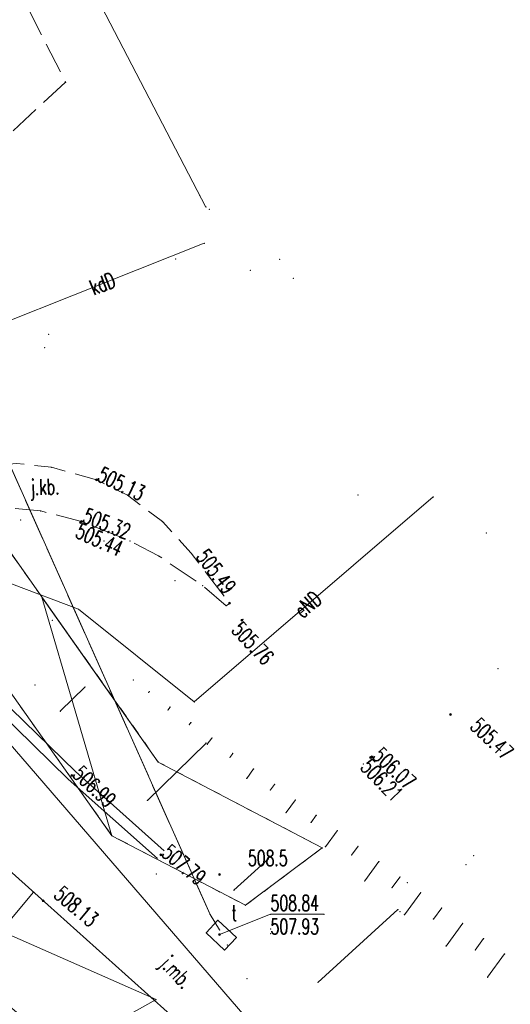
# Model space of a CAD drawing. Header units: metres. Extents: x 7422311 to 7422914, y 5495352 to 5495886.
# Tile 20 of 22: x 7422454 to 7422478, y 5495808 to 5495855. Entities that reach past the tile are written whole.
import ezdxf
from ezdxf.enums import TextEntityAlignment as Align

# ---------------------------------------------------------------- set-up
doc = ezdxf.new("R2010")
doc.units = ezdxf.units.M
for name, pattern in [('L_0_03', [1, 0.5, -0.5]), ('L_0_06', [2, 1.5, -0.5]), ('L_2_50', [2.5, 2, -0.5])]:
    doc.linetypes.add(name, pattern=pattern)
doc.layers.get('0').update_dxf_attribs({"linetype": 'CONTINUOUS', "lineweight": 18})
for name, color, linetype, lineweight in [('EGB_DzialkaEwidencyjna', 7, 'CONTINUOUS', 18), ('EGB_KonturUzytkuGruntowego', 96, 'CONTINUOUS', 18), ('GES_PrzewodElektroenergetyczny', 1, 'CONTINUOUS', 18), ('GES_PrzewodKanalizacyjny', 36, 'CONTINUOUS', 18), ('GES_PrzewodTelekomunikacyjny_P', 7, 'CONTINUOUS', 18), ('GES_PrzewodWodociagowy', 5, 'CONTINUOUS', 18), ('GES_Rzedna', 7, 'CONTINUOUS', 18), ('GES_UrzadzeniaSiecTelekomunika', 7, 'CONTINUOUS', 18), ('GES_UrzadzeniaTowarzyszczaceL1', 7, 'CONTINUOUS', 18), ('KR_ObiektKarto', 7, 'CONTINUOUS', 18), ('OT_Komunikacja', 7, 'CONTINUOUS', 18), ('OT_Rzedna', 7, 'CONTINUOUS', 18), ('OT_Skarpa', 7, 'CONTINUOUS', 18)]:
    doc.layers.add(name, color=color, linetype=linetype, lineweight=lineweight)
doc.styles.get("Standard").update_dxf_attribs({"font": 'simplex.shx'})

# ---------------------------------------------------------------- blocks, each defined once
blk = doc.blocks.new('L_0_02_1')
at = {"color": 0}
blk.add_point((0, 0), dxfattribs=at)
blk = doc.blocks.new('L_0_02_2')
at = {"color": 0}
blk.add_point((0, 0), dxfattribs=at)
blk = doc.blocks.new('SUPS01_07')
at = {"linetype": 'Continuous', "lineweight": 13}
blk.add_hatch(color=0, dxfattribs=at).paths.add_polyline_path([(0, -0.091, 1), (0, 0.091, 1)])
at = {"color": 0, "linetype": 'Continuous', "lineweight": 13}
blk.add_circle((0, 0), 0.0906, dxfattribs=at)
blk = doc.blocks.new('OTRN')
at = {"linetype": 'Continuous', "lineweight": 13}
blk.add_hatch(color=0, dxfattribs=at).paths.add_polyline_path([(0, -0.091, 1), (0, 0.091, 1)])
at = {"color": 0, "linetype": 'Continuous', "lineweight": 13}
blk.add_circle((0, 0), 0.0906, dxfattribs=at)
blk = doc.blocks.new('OTRS')
at = {"linetype": 'Continuous', "lineweight": 13}
blk.add_hatch(color=0, dxfattribs=at).paths.add_polyline_path([(0, -0.091, 1), (0, 0.091, 1)])
at = {"color": 0, "linetype": 'Continuous', "lineweight": 13}
blk.add_circle((0, 0), 0.0906, dxfattribs=at)

msp = doc.modelspace()

# ---------------------------------------------------------------- linework, layer by layer
for p in [(7422456.474, 5495852.397), (7422456.474, 5495852.397), (7422456.474, 5495852.397), (7422456.474, 5495852.397), (7422462.925, 5495846.967), (7422463.221, 5495846.398), (7422463.387, 5495846.279), (7422463.144, 5495844.657), (7422463.144, 5495844.657), (7422461.764, 5495843.897), (7422461.764, 5495843.897), (7422466.775, 5495843.88), (7422465.354, 5495843.357), (7422467.427, 5495842.961), (7422467.427, 5495842.961), (7422455.654, 5495840.267), (7422455.654, 5495840.267), (7422455.654, 5495840.267), (7422455.654, 5495840.267), (7422455.654, 5495840.267), (7422455.654, 5495840.267), (7422455.654, 5495840.267), (7422455.654, 5495840.267), (7422455.464, 5495839.637), (7422455.794, 5495833.877), (7422455.794, 5495833.877), (7422455.794, 5495833.877), (7422455.794, 5495833.877), (7422457.954, 5495833.277), (7422457.954, 5495833.277), (7422457.954, 5495833.277), (7422457.954, 5495833.277), (7422459.444, 5495832.537), (7422459.444, 5495832.537), (7422459.444, 5495832.537), (7422459.444, 5495832.537), (7422470.544, 5495832.537), (7422470.544, 5495832.537), (7422474.163, 5495832.451), (7422474.163, 5495832.451), (7422455.274, 5495831.777), (7422455.274, 5495831.777), (7422455.274, 5495831.777), (7422455.274, 5495831.777), (7422454.314, 5495831.337), (7422454.314, 5495831.337), (7422457.244, 5495831.267), (7422457.244, 5495831.267), (7422457.244, 5495831.267), (7422457.244, 5495831.267), (7422461.134, 5495831.267), (7422461.134, 5495831.267), (7422461.134, 5495831.267), (7422461.134, 5495831.267), (7422476.721, 5495830.716), (7422476.721, 5495830.716), (7422458.314, 5495830.327), (7422458.314, 5495830.327), (7422459.564, 5495830.337), (7422459.564, 5495830.337), (7422459.564, 5495830.337), (7422459.564, 5495830.337), (7422460.944, 5495829.617), (7422460.944, 5495829.617), (7422460.944, 5495829.617), (7422460.944, 5495829.617), (7422462.514, 5495829.747), (7422462.514, 5495829.747), (7422462.514, 5495829.747), (7422462.514, 5495829.747), (7422461.744, 5495828.417), (7422461.744, 5495828.417), (7422463.064, 5495828.187), (7422463.064, 5495828.187), (7422463.064, 5495828.187), (7422463.064, 5495828.187), (7422455.337, 5495827.632), (7422464.204, 5495827.217), (7422464.204, 5495827.217), (7422464.204, 5495827.217), (7422464.204, 5495827.217), (7422464.204, 5495827.217), (7422464.204, 5495827.217), (7422464.364, 5495827.337), (7422464.364, 5495827.337), (7422464.364, 5495827.337), (7422464.364, 5495827.337), (7422457.101, 5495827.047), (7422457.101, 5495827.047), (7422455.834, 5495826.517), (7422455.834, 5495826.517), (7422455.834, 5495826.517), (7422455.834, 5495826.517), (7422465.004, 5495826.557), (7422465.004, 5495826.557), (7422465.004, 5495826.557), (7422465.004, 5495826.557), (7422464.754, 5495825.907), (7422464.754, 5495825.907), (7422477.274, 5495824.187), (7422454.994, 5495823.397), (7422454.994, 5495823.397), (7422459.734, 5495823.647), (7422459.734, 5495823.647), (7422459.734, 5495823.647), (7422459.734, 5495823.647), (7422459.734, 5495823.647), (7422459.734, 5495823.647), (7422457.412, 5495823.311), (7422460.474, 5495823.054), (7422460.496, 5495823.084), (7422462.664, 5495822.593), (7422462.664, 5495822.593), (7422456.217, 5495822.145), (7422461.398, 5495822.202), (7422461.501, 5495822.341), (7422462.425, 5495821.489), (7422462.506, 5495821.597), (7422463.234, 5495820.609), (7422463.292, 5495820.558), (7422463.51, 5495820.854), (7422464.515, 5495820.11), (7422460.934, 5495819.697), (7422460.934, 5495819.697), (7422460.934, 5495819.697), (7422460.934, 5495819.697), (7422460.934, 5495819.697), (7422460.934, 5495819.697), (7422460.934, 5495819.697), (7422460.934, 5495819.697), (7422460.934, 5495819.697), (7422460.934, 5495819.697), (7422464.377, 5495819.923), (7422470.804, 5495819.607), (7422470.804, 5495819.607), (7422471.204, 5495819.947), (7422471.204, 5495819.947), (7422471.204, 5495819.947), (7422471.204, 5495819.947), (7422465.52, 5495819.367), (7422456.774, 5495819.057), (7422456.774, 5495819.057), (7422465.185, 5495818.914), (7422466.525, 5495818.624), (7422466.329, 5495818.358), (7422460.407, 5495817.851), (7422467.53, 5495817.88), (7422467.079, 5495817.27), (7422468.28, 5495816.792), (7422468.535, 5495817.137), (7422469.54, 5495816.393), (7422458.704, 5495816.157), (7422458.704, 5495816.157), (7422458.704, 5495816.157), (7422458.704, 5495816.157), (7422458.704, 5495816.157), (7422458.704, 5495816.157), (7422458.704, 5495816.157), (7422458.704, 5495816.157), (7422458.704, 5495816.157), (7422458.704, 5495816.157), (7422458.704, 5495816.157), (7422468.824, 5495815.567), (7422468.824, 5495815.567), (7422468.824, 5495815.567), (7422468.824, 5495815.567), (7422468.824, 5495815.567), (7422468.824, 5495815.567), (7422468.824, 5495815.567), (7422468.824, 5495815.567), (7422468.824, 5495815.567), (7422468.824, 5495815.567), (7422468.824, 5495815.567), (7422468.824, 5495815.567), (7422468.972, 5495815.626), (7422470.545, 5495815.65), (7422461.054, 5495815.237), (7422461.054, 5495815.237), (7422466.234, 5495815.046), (7422470.232, 5495815.227), (7422471.55, 5495814.907), (7422476.104, 5495815.197), (7422476.104, 5495815.197), (7422476.104, 5495815.197), (7422476.104, 5495815.197), (7422475.744, 5495814.757), (7422475.744, 5495814.757), (7422460.834, 5495814.314), (7422460.834, 5495814.314), (7422463.884, 5495814.287), (7422463.884, 5495814.287), (7422470.866, 5495813.982), (7422472.555, 5495814.163), (7422472.914, 5495813.897), (7422472.914, 5495813.897), (7422454.93, 5495813.447), (7422464.572, 5495813.532), (7422472.184, 5495813.662), (7422473.562, 5495813.423), (7422465.124, 5495812.807), (7422465.124, 5495812.807), (7422465.124, 5495812.807), (7422465.124, 5495812.807), (7422465.124, 5495812.807), (7422465.124, 5495812.807), (7422465.124, 5495812.807), (7422465.124, 5495812.807), (7422465.124, 5495812.807), (7422465.124, 5495812.807), (7422472.459, 5495812.599), (7422472.564, 5495812.507), (7422472.564, 5495812.507), (7422472.564, 5495812.507), (7422472.564, 5495812.507), (7422472.564, 5495812.507), (7422472.564, 5495812.507), (7422474.57, 5495812.684), (7422463.428, 5495812.366), (7422463.428, 5495812.366), (7422463.428, 5495812.366), (7422463.428, 5495812.366), (7422463.794, 5495812.087), (7422463.794, 5495812.087), (7422466.333, 5495812.375), (7422468.911, 5495812.375), (7422472.775, 5495812.349), (7422474.173, 5495812.142), (7422463.88, 5495811.622), (7422463.88, 5495811.622), (7422466.333, 5495811.663), (7422475.578, 5495811.945), (7422463.244, 5495811.487), (7422463.244, 5495811.487), (7422463.874, 5495811.397), (7422463.874, 5495811.397), (7422463.874, 5495811.397), (7422463.874, 5495811.397), (7422464.694, 5495811.257), (7422464.694, 5495811.257), (7422466.333, 5495811.438), (7422476.586, 5495811.206), (7422464.124, 5495810.657), (7422464.124, 5495810.657), (7422464.254, 5495810.897), (7422464.254, 5495810.897), (7422464.254, 5495810.897), (7422464.254, 5495810.897), (7422474.775, 5495810.849), (7422476.181, 5495810.653), (7422477.594, 5495810.467), (7422465.204, 5495809.277), (7422465.204, 5495809.277), (7422476.776, 5495809.35), (7422468.612, 5495809.096), (7422460.83, 5495808.272), (7422460.83, 5495808.272), (7422460.83, 5495808.272), (7422460.83, 5495808.272), (7422460.83, 5495808.272), (7422460.83, 5495808.272)]:
    msp.add_point(p)
at = {"layer": 'EGB_DzialkaEwidencyjna', "linetype": 'CONTINUOUS', "lineweight": 18}
for p, q in [((7422456.577, 5495859.179), (7422463.221, 5495846.398)), ((7422447.314, 5495839.007), (7422460.934, 5495819.697)), ((7422458.704, 5495816.157), (7422443.664, 5495837.367)), ((7422455.337, 5495827.632), (7422460.934, 5495819.697)), ((7422458.704, 5495816.157), (7422455.337, 5495827.632)), ((7422460.934, 5495819.697), (7422468.824, 5495815.567)), ((7422460.934, 5495819.697), (7422468.824, 5495815.567)), ((7422465.124, 5495812.807), (7422458.704, 5495816.157)), ((7422465.124, 5495812.807), (7422458.704, 5495816.157)), ((7422468.824, 5495815.567), (7422465.124, 5495812.807)), ((7422468.824, 5495815.567), (7422465.124, 5495812.807))]:
    msp.add_line(p, q, dxfattribs=at)
at = {"layer": 'EGB_KonturUzytkuGruntowego', "color": 96, "linetype": 'L_0_03', "lineweight": 18, "flags": 128}
msp.add_lwpolyline([(7422468.824, 5495815.567), (7422465.124, 5495812.807), (7422458.704, 5495816.157), (7422443.664, 5495837.367), (7422437.514, 5495851.047), (7422436.274, 5495854.847), (7422440.394, 5495855.137), (7422447.314, 5495839.007), (7422460.934, 5495819.697)], close=True, dxfattribs=at)
at = {"layer": 'GES_PrzewodElektroenergetyczny', "color": 1, "linetype": 'Continuous', "lineweight": 18, "flags": 128}
msp.add_lwpolyline([(7422474.163, 5495832.451), (7422462.664, 5495822.593), (7422457.101, 5495827.047), (7422450.637, 5495829.491), (7422449.142, 5495828.993)], dxfattribs=at)
at = {"layer": 'GES_PrzewodKanalizacyjny', "color": 36, "linetype": 'Continuous', "lineweight": 18, "flags": 128}
msp.add_lwpolyline([(7422463.144, 5495844.657), (7422447.174, 5495838.307), (7422396.35, 5495819.815), (7422376.694, 5495812.343), (7422340.908, 5495798.066), (7422317.474, 5495814.337)], dxfattribs=at)
at = {"layer": 'GES_PrzewodTelekomunikacyjny_P', "color": 30, "linetype": 'L_2_50', "lineweight": 18, "flags": 128}
msp.add_lwpolyline([(7422436.477, 5495876.098), (7422436.573, 5495875.771), (7422436.862, 5495874.814), (7422437.158, 5495873.858), (7422437.459, 5495872.905), (7422437.766, 5495871.953), (7422438.078, 5495871.003), (7422438.397, 5495870.055), (7422438.721, 5495869.11), (7422439.052, 5495868.166), (7422439.388, 5495867.224), (7422439.73, 5495866.284), (7422440.077, 5495865.346), (7422440.431, 5495864.411), (7422440.79, 5495863.478), (7422441.155, 5495862.547), (7422441.525, 5495861.618), (7422441.901, 5495860.691), (7422442.092, 5495860.229), (7422443.426, 5495857.236), (7422443.573, 5495856.376), (7422444.114, 5495855.681), (7422463.428, 5495812.366)], dxfattribs=at)
at = {"layer": 'GES_PrzewodWodociagowy', "color": 5, "linetype": 'Continuous', "lineweight": 18, "flags": 128}
for points in [[(7422466.599, 5495805.728), (7422427.716, 5495850.784)], [(7422397.51, 5495838.569), (7422406.401, 5495832.277), (7422460.83, 5495808.272)], [(7422460.83, 5495808.272), (7422432.411, 5495792.389), (7422433.434, 5495786.957)]]:
    msp.add_lwpolyline(points, dxfattribs=at)
at = {"layer": 'GES_Rzedna', "color": 7, "linetype": 'Continuous', "lineweight": 13, "flags": 128}
msp.add_lwpolyline([(7422468.911, 5495812.375), (7422466.333, 5495812.375), (7422463.874, 5495811.397)], dxfattribs=at)
at = {"layer": 'GES_Rzedna', "color": 30}
msp.add_point((7422463.874, 5495811.397), dxfattribs=at)
at = {"layer": 'GES_UrzadzeniaSiecTelekomunika', "color": 30, "linetype": 'Continuous', "lineweight": 18, "flags": 128}
msp.add_lwpolyline([(7422464.124, 5495810.657), (7422463.244, 5495811.487), (7422463.794, 5495812.087), (7422464.694, 5495811.257)], close=True, dxfattribs=at)
at = {"layer": 'GES_UrzadzeniaTowarzyszczaceL1', "color": 7, "linetype": 'Continuous', "lineweight": 18, "flags": 128}
msp.add_lwpolyline([(7422438.033, 5495875.47), (7422438.746, 5495868.201), (7422439.289, 5495867.497), (7422439.588, 5495866.702), (7422442.092, 5495860.229), (7422443.426, 5495857.236), (7422463.428, 5495812.366), (7422463.88, 5495811.622)], dxfattribs=at)
at = {"layer": 'KR_ObiektKarto', "linetype": 'Continuous', "lineweight": 18, "flags": 128}
for points in [[(7422456.217, 5495822.145), (7422457.412, 5495823.311)], [(7422460.496, 5495823.084), (7422460.474, 5495823.054)], [(7422461.501, 5495822.341), (7422461.398, 5495822.202)], [(7422462.506, 5495821.597), (7422462.425, 5495821.489)], [(7422460.407, 5495817.851), (7422463.234, 5495820.609)], [(7422463.51, 5495820.854), (7422463.292, 5495820.558)], [(7422464.515, 5495820.11), (7422464.377, 5495819.923)], [(7422465.52, 5495819.367), (7422465.185, 5495818.914)], [(7422466.525, 5495818.624), (7422466.329, 5495818.358)], [(7422467.53, 5495817.88), (7422467.079, 5495817.27)], [(7422468.535, 5495817.137), (7422468.28, 5495816.792)], [(7422469.54, 5495816.393), (7422468.972, 5495815.626)], [(7422470.545, 5495815.65), (7422470.232, 5495815.227)], [(7422464.572, 5495813.532), (7422466.234, 5495815.046)], [(7422471.55, 5495814.907), (7422470.866, 5495813.982)], [(7422472.555, 5495814.163), (7422472.184, 5495813.662)], [(7422451.75, 5495809.652), (7422454.93, 5495813.447)], [(7422473.562, 5495813.423), (7422472.775, 5495812.349)], [(7422468.612, 5495809.096), (7422472.459, 5495812.599)], [(7422474.57, 5495812.684), (7422474.173, 5495812.142)], [(7422475.578, 5495811.945), (7422474.775, 5495810.849)], [(7422476.586, 5495811.206), (7422476.181, 5495810.653)], [(7422477.594, 5495810.467), (7422476.776, 5495809.35)]]:
    msp.add_lwpolyline(points, dxfattribs=at)
at = {"layer": 'OT_Komunikacja', "linetype": 'CONTINUOUS', "lineweight": 18}
for p, q in [((7422456.945, 5495819.24), (7422450.778, 5495825.258)), ((7422456.604, 5495818.874), (7422450.35, 5495824.977)), ((7422461.221, 5495815.424), (7422456.945, 5495819.24)), ((7422460.888, 5495815.051), (7422456.604, 5495818.874))]:
    msp.add_line(p, q, dxfattribs=at)
at = {"layer": 'OT_Komunikacja', "color": 7, "linetype": 'L_0_06', "lineweight": 18, "flags": 128}
msp.add_lwpolyline([(7422433.214, 5495826.447), (7422429.134, 5495832.847), (7422432.344, 5495833.817, 0.075137), (7422438.768, 5495838.036, 0.075137), (7422443.658, 5495843.966, 0.117876), (7422445.879, 5495850.558, 0.117875), (7422444.878, 5495857.442), (7422441.833, 5495864.275), (7422438.49, 5495874.248), (7422447.854, 5495869.357), (7422449.827, 5495866.426), (7422450.792, 5495863.56), (7422456.474, 5495852.397), (7422449.674, 5495846.137), (7422449.124, 5495845.357), (7422447.614, 5495842.727), (7422446.524, 5495841.037), (7422445.104, 5495838.997), (7422443.104, 5495836.687), (7422442.894, 5495836.317), (7422442.904, 5495835.857), (7422443.224, 5495835.547), (7422443.654, 5495835.437), (7422446.594, 5495828.627)], format="xyb", close=True, dxfattribs=at)
msp.add_lwpolyline([(7422447.564, 5495826.087), (7422447.164, 5495826.657), (7422446.594, 5495828.627), (7422446.684, 5495829.677), (7422447.024, 5495830.707), (7422447.604, 5495831.617), (7422448.814, 5495832.717), (7422450.294, 5495833.417), (7422451.934, 5495833.867), (7422454.114, 5495834.067), (7422455.794, 5495833.877), (7422457.954, 5495833.277), (7422459.444, 5495832.537), (7422461.134, 5495831.267), (7422462.514, 5495829.747), (7422464.364, 5495827.337), (7422464.204, 5495827.217), (7422463.064, 5495828.187), (7422460.944, 5495829.617), (7422459.564, 5495830.337), (7422457.244, 5495831.267), (7422455.274, 5495831.777), (7422453.724, 5495831.937), (7422451.704, 5495831.867), (7422450.734, 5495831.617), (7422450.204, 5495831.357), (7422449.394, 5495830.777), (7422448.614, 5495830.027), (7422447.984, 5495829.187), (7422447.604, 5495828.227), (7422447.614, 5495827.277), (7422447.724, 5495826.587), (7422447.864, 5495826.107)], close=True, dxfattribs=at)
at = {"layer": 'OT_Rzedna'}
for p in [(7422457.954, 5495833.277), (7422457.194, 5495831.217), (7422457.244, 5495831.267), (7422464.364, 5495827.337), (7422464.954, 5495826.517), (7422474.995, 5495821.988), (7422471.144, 5495819.917), (7422471.204, 5495819.947), (7422456.774, 5495819.057), (7422461.054, 5495815.237), (7422463.884, 5495814.287), (7422455.397, 5495813.029)]:
    msp.add_point(p, dxfattribs=at)
at = {"layer": 'OT_Skarpa', "color": 7, "linetype": 'Continuous', "lineweight": 18, "flags": 128}
msp.add_lwpolyline([(7422444.894, 5495815.397), (7422442.421, 5495817.192), (7422439.904, 5495818.337), (7422436.744, 5495819.027), (7422437.89, 5495824.597), (7422440.674, 5495824.127), (7422443.334, 5495822.927), (7422447.234, 5495820.337), (7422462.134, 5495806.997), (7422454.214, 5495807.587)], close=True, dxfattribs=at)

# ---------------------------------------------------------------- block references
at = {"layer": 'EGB_DzialkaEwidencyjna', "color": 7, "linetype": 'Continuous'}
for name, p, xscale, yscale, zscale, rotation in [('L_0_02_1', (7422462.925, 5495846.967), 0.4999999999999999, 0.4999999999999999, 0.4999999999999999, 297.46), ('L_0_02_2', (7422462.925, 5495846.967), 0.5, 0.5, 0.5, 123.94), ('L_0_02_2', (7422463.221, 5495846.398), 0.4999999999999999, 0.4999999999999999, 0.4999999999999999, 117.46), ('L_0_02_1', (7422463.221, 5495846.398), 0.5, 0.5, 0.5, 324.6899999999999), ('L_0_02_2', (7422463.387, 5495846.279), 0.5, 0.5, 0.5, 144.69), ('L_0_02_1', (7422463.387, 5495846.279), 0.5, 0.5, 0.5, 303.9400000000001), ('L_0_02_2', (7422465.354, 5495843.357), 0.5, 0.5, 0.5, 123.94), ('L_0_02_1', (7422465.354, 5495843.357), 0.5, 0.5, 0.5, 322.52), ('L_0_02_2', (7422455.654, 5495840.267), 0.5, 0.5, 0.5, 316.54), ('L_0_02_1', (7422455.654, 5495840.267), 0.5, 0.5, 0.5, 108.97), ('L_0_02_2', (7422455.654, 5495840.267), 0.5, 0.5, 0.5, 108.97), ('L_0_02_1', (7422455.654, 5495840.267), 0.5, 0.5, 0.5, 316.54), ('L_0_02_2', (7422455.337, 5495827.632), 0.4999999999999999, 0.4999999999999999, 0.4999999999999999, 286.3500000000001), ('L_0_02_1', (7422455.337, 5495827.632), 0.5, 0.5, 0.5, 125.2), ('L_0_02_1', (7422455.337, 5495827.632), 0.5, 0.5, 0.5, 305.1999999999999), ('L_0_02_2', (7422455.337, 5495827.632), 0.4999999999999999, 0.4999999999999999, 0.4999999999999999, 286.3500000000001), ('L_0_02_1', (7422460.934, 5495819.697), 0.4999999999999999, 0.4999999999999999, 0.4999999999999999, 332.37), ('L_0_02_2', (7422460.934, 5495819.697), 0.5, 0.5, 0.5, 125.2), ('L_0_02_2', (7422460.934, 5495819.697), 0.5, 0.5, 0.5, 125.2), ('L_0_02_1', (7422460.934, 5495819.697), 0.4999999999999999, 0.4999999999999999, 0.4999999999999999, 332.37), ('L_0_02_2', (7422458.704, 5495816.157), 0.5, 0.5, 0.5, 332.44), ('L_0_02_1', (7422458.704, 5495816.157), 0.5, 0.5, 0.5, 125.34), ('L_0_02_2', (7422458.704, 5495816.157), 0.5, 0.5, 0.5, 125.34), ('L_0_02_1', (7422458.704, 5495816.157), 0.4999999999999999, 0.4999999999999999, 0.4999999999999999, 106.35), ('L_0_02_2', (7422458.704, 5495816.157), 0.5, 0.5, 0.5, 332.44), ('L_0_02_1', (7422458.704, 5495816.157), 0.4999999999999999, 0.4999999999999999, 0.4999999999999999, 106.35), ('L_0_02_2', (7422468.824, 5495815.567), 0.5, 0.5, 0.5, 152.37), ('L_0_02_1', (7422468.824, 5495815.567), 0.4999999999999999, 0.4999999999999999, 0.4999999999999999, 216.7199999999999), ('L_0_02_2', (7422468.824, 5495815.567), 0.5, 0.5, 0.5, 152.37), ('L_0_02_1', (7422468.824, 5495815.567), 0.4999999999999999, 0.4999999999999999, 0.4999999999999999, 216.7199999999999), ('L_0_02_2', (7422465.124, 5495812.807), 0.5, 0.5, 0.5, 36.72), ('L_0_02_1', (7422465.124, 5495812.807), 0.5, 0.5, 0.5, 152.44), ('L_0_02_2', (7422465.124, 5495812.807), 0.5, 0.5, 0.5, 36.72), ('L_0_02_1', (7422465.124, 5495812.807), 0.5, 0.5, 0.5, 152.44)]:
    msp.add_blockref(name, p, dxfattribs=dict(at, xscale=xscale, yscale=yscale, zscale=zscale, rotation=rotation))
at = {"layer": 'GES_Rzedna', "color": 30, "linetype": 'Continuous', "xscale": 0.5, "yscale": 0.5, "zscale": 0.5}
msp.add_blockref('SUPS01_07', (7422463.874, 5495811.397), dxfattribs=at)
at = {"layer": 'OT_Rzedna', "linetype": 'Continuous', "xscale": 0.5, "yscale": 0.5, "zscale": 0.5}
for name, p in [('OTRS', (7422457.954, 5495833.277)), ('OTRS', (7422457.194, 5495831.217)), ('OTRS', (7422457.244, 5495831.267)), ('OTRS', (7422464.364, 5495827.337)), ('OTRS', (7422464.954, 5495826.517)), ('OTRS', (7422471.144, 5495819.917)), ('OTRS', (7422471.204, 5495819.947)), ('OTRS', (7422456.774, 5495819.057)), ('OTRS', (7422461.054, 5495815.237)), ('OTRN', (7422463.884, 5495814.287))]:
    msp.add_blockref(name, p, dxfattribs=at)
at = {"layer": 'OT_Rzedna', "linetype": 'Continuous'}
for p, xscale, yscale, zscale, rotation in [((7422474.995, 5495821.988), 0.5, 0.5, 0.5, 335.31), ((7422455.397, 5495813.029), 0.4999999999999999, 0.4999999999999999, 0.4999999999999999, 31.58)]:
    msp.add_blockref('OTRS', p, dxfattribs=dict(at, xscale=xscale, yscale=yscale, zscale=zscale, rotation=rotation))

# ---------------------------------------------------------------- texts
at = {"layer": 'GES_PrzewodElektroenergetyczny', "color": 1, "lineweight": 15, "width": 0.66}
msp.add_text('eND', height=0.75, rotation=40.6, dxfattribs=at).set_placement((7422468.13, 5495827.28), align=Align.MIDDLE_CENTER)
at = {"layer": 'GES_PrzewodKanalizacyjny', "color": 36, "lineweight": 15, "width": 0.66}
msp.add_text('kdD', height=0.75, rotation=21.7, dxfattribs=at).set_placement((7422458.25, 5495842.711), align=Align.MIDDLE_CENTER)
at = {"layer": 'GES_Rzedna', "color": 30, "lineweight": 15, "width": 0.66}
for s, p in [('508.84', (7422466.333, 5495812.313)), ('507.93', (7422466.333, 5495811.188))]:
    msp.add_text(s, height=0.75, dxfattribs=at).set_placement(p, align=Align.BOTTOM_LEFT)
at = {"layer": 'GES_UrzadzeniaSiecTelekomunika', "color": 30, "lineweight": 15, "width": 0.66}
msp.add_text('t', height=0.75, dxfattribs=at).set_placement((7422464.461, 5495811.837), align=Align.BOTTOM_LEFT)
at = {"layer": 'OT_Komunikacja', "color": 7, "lineweight": 15, "width": 0.66}
for s, rotation, p in [('j.kb.', 1.9, (7422455.482, 5495832.938)), ('j.mb.', 313.3, (7422461.814, 5495809.604))]:
    msp.add_text(s, height=0.75, rotation=rotation, dxfattribs=at).set_placement(p, align=Align.MIDDLE_CENTER)
at = {"layer": 'OT_Rzedna', "color": 7, "lineweight": 15, "width": 0.66}
for s, rotation, p in [('505.13', 334.3, (7422457.846, 5495833.052)), ('505.32', 338.5, (7422457.153, 5495831.035)), ('505.49', 307.5, (7422462.534, 5495829.426)), ('506.07', 316.4, (7422471.032, 5495819.766)), ('506.99', 316.8, (7422456.603, 5495818.875)), ('507.79', 320, (7422460.894, 5495815.046))]:
    msp.add_text(s, height=0.75, rotation=rotation, dxfattribs=at).set_placement(p, align=Align.BOTTOM_LEFT)
for s, rotation, p in [('505.44', 335.7, (7422457.194, 5495831.217)), ('505.76', 313.3, (7422464.954, 5495826.517)), ('505.47', 316.3, (7422476.401, 5495821.894)), ('506.21', 314.2, (7422471.144, 5495819.917)), ('508.13', 319.8, (7422456.334, 5495813.796))]:
    msp.add_text(s, height=0.75, rotation=rotation, dxfattribs=at).set_placement(p, align=Align.TOP_LEFT)
msp.add_text('508.5', height=0.75, dxfattribs=at).set_placement((7422465.248, 5495815.453), align=Align.TOP_LEFT)

doc.saveas('drawing.dxf')
